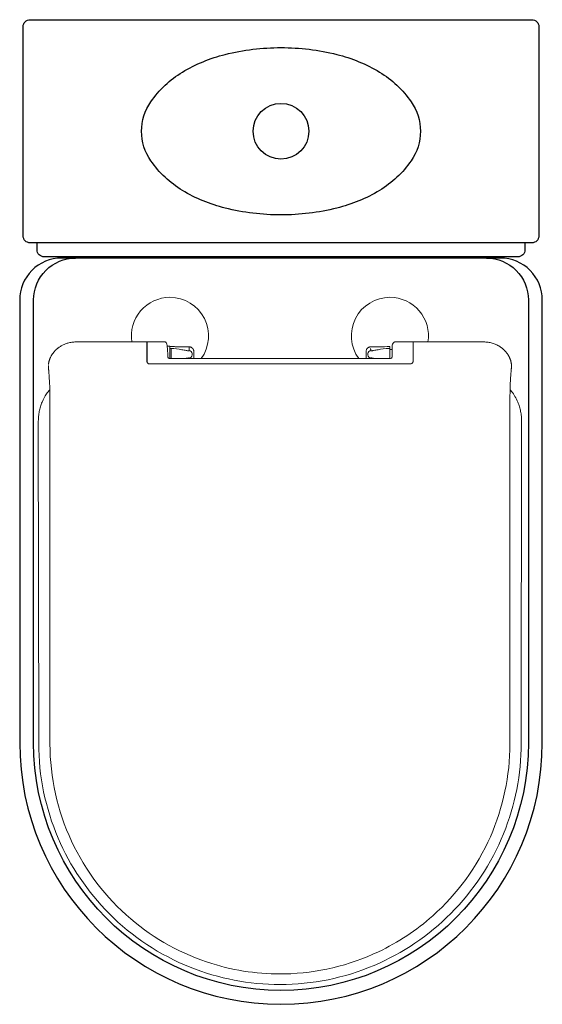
# Model space of a CAD drawing. Header units: millimetres. Extents: x 40.829 to 41.204, y 141.681 to 142.387.
import ezdxf

# ---------------------------------------------------------------- set-up
doc = ezdxf.new("R2010")
doc.units = ezdxf.units.MM
doc.layers.add('BLOCKS', color=3, linetype='Continuous')
doc.layers.add('SANINDUSA', color=3, linetype='Continuous')

msp = doc.modelspace()

# ---------------------------------------------------------------- linework, layer by layer
at = {"layer": 'BLOCKS'}
for points in [[(41.20172, 142.23205, -0.414214), (41.19672, 142.22705), (40.83672, 142.22705, -0.414214), (40.83172, 142.23205), (40.83172, 142.38205, -0.414214), (40.83672, 142.38705), (41.19672, 142.38705, -0.414214), (41.20172, 142.38205)], [(41.11672, 142.30705, -0.152216), (41.11014, 142.28592, -0.106943), (41.08743, 142.26462, -0.074343), (41.05678, 142.25195, -0.060974), (41.01672, 142.24705, -0.060974), (40.97666, 142.25195, -0.074343), (40.94601, 142.26462, -0.106943), (40.9233, 142.28592, -0.152216), (40.91672, 142.30705, -0.152216), (40.9233, 142.32817, -0.106943), (40.94601, 142.34947, -0.074343), (40.97666, 142.36214, -0.060974), (41.01672, 142.36705, -0.060974), (41.05678, 142.36214, -0.074343), (41.08743, 142.34947, -0.106943), (41.11014, 142.32817, -0.152216)], [(41.17422, 142.21612), (40.85922, 142.21612, 0.414214), (40.82922, 142.18612), (40.82922, 141.86862, 1), (41.20422, 141.86862), (41.20422, 142.18612, 0.414214)]]:
    msp.add_lwpolyline(points, format="xyb", close=True, dxfattribs=at)
for points in [[(41.19172, 142.22705), (41.19172, 142.22205, -0.414214), (41.18672, 142.21705), (40.84672, 142.21705, -0.414214), (40.84172, 142.22205), (40.84172, 142.22705)], [(41.16422, 142.21612, -0.414214), (41.19422, 142.18612), (41.19422, 141.86862, -1), (40.83922, 141.86862), (40.83922, 142.18612, -0.414214), (40.86922, 142.21612)]]:
    msp.add_lwpolyline(points, format="xyb", dxfattribs=at)
msp.add_circle((41.01672, 142.30705), 0.02, dxfattribs=at)
at = {"layer": 'SANINDUSA', "linetype": 'Continuous', "lineweight": 15}
for p, q in [((40.87702, 142.156), (40.87008, 142.156)), ((40.883, 142.156), (40.87702, 142.156)), ((40.883, 142.156), (40.92044, 142.156)), ((40.92068, 142.15601), (40.93342, 142.15601)), ((40.93707, 142.153), (40.93557, 142.15301)), ((40.95221, 142.1522), (40.95259, 142.15199)), ((41.09852, 142.15601), (41.11126, 142.15601)), ((41.11149, 142.156), (41.14893, 142.156)), ((41.14893, 142.156), (41.15492, 142.156)), ((41.15492, 142.156), (41.16185, 142.156)), ((40.93707, 142.15131), (40.93791, 142.1513)), ((40.95417, 142.14489), (40.9539, 142.14414)), ((41.07776, 142.14489), (41.07801, 142.14414)), ((41.08153, 142.14963), (41.08169, 142.14963)), ((41.09487, 142.15131), (41.09403, 142.1513)), ((41.09487, 142.15071), (41.09641, 142.1507)), ((40.92247, 142.14023), (41.10947, 142.14023)), ((41.09537, 142.14414), (40.93657, 142.14414)), ((40.94817, 142.14414), (40.94901, 142.14432)), ((41.08376, 142.14414), (41.08293, 142.14432)), ((40.85097, 142.075), (40.85097, 142.11278)), ((41.18096, 142.11278), (41.18097, 141.8679)), ((40.84287, 141.86822), (40.8426, 142.09924)), ((41.18933, 142.09924), (41.18906, 141.86822)), ((40.85097, 141.8679), (40.85097, 142.075))]:
    msp.add_line(p, q, dxfattribs=at)
at = {"layer": 'SANINDUSA', "linetype": 'Continuous', "lineweight": 15, "flags": 128}
for points in [[(40.9518, 142.15235), (40.95191, 142.15232), (40.95221, 142.1522)], [(40.95259, 142.15199), (40.95276, 142.15187), (40.95293, 142.15173)]]:
    msp.add_lwpolyline(points, dxfattribs=at)
at = {"layer": 'SANINDUSA', "linetype": 'Continuous', "lineweight": 15}
for centre, start, end in [((40.93706, 142.16034), 89.99687, 189.05135), ((40.93707, 142.16034), 323.97148, 90.00443), ((41.09486, 142.16034), 89.99557, 216.02844), ((41.09487, 142.16034), 350.96175, 90.00314)]:
    msp.add_arc(centre, 0.02766, start, end, dxfattribs=at)
for points, knots in [([(40.87008, 142.156), (40.86819, 142.15599), (40.86676, 142.15586), (40.86497, 142.15549), (40.86329, 142.15503), (40.86218, 142.15465), (40.86108, 142.15421), (40.86, 142.1537), (40.85863, 142.15296), (40.85765, 142.15228), (40.85702, 142.15184)], [0, 0, 0, 0, 0.11764, 0.353473, 0.447805, 0.542094, 0.636351, 0.730608, 0.824917, 1, 1, 1, 1]), ([(40.92067, 142.156), (40.92067, 142.15553), (40.92067, 142.15447), (40.92067, 142.15214), (40.92067, 142.1498), (40.92067, 142.14786), (40.92067, 142.14519), (40.92067, 142.14303), (40.92067, 142.14136)], [0, 0, 0, 0, 0.16897, 0.374595, 0.54375, 0.62829, 0.712628, 1, 1, 1, 1]), ([(40.93424, 142.1557), (40.93413, 142.15584), (40.93394, 142.15595), (40.93359, 142.15602), (40.93342, 142.15601)], [0, 0, 0, 0, 0.499994, 1, 1, 1, 1]), ([(40.93552, 142.14499), (40.93552, 142.14516), (40.93552, 142.14548), (40.93551, 142.14597), (40.93549, 142.14662), (40.93548, 142.14744), (40.93545, 142.14848), (40.93536, 142.14937), (40.93528, 142.15021), (40.93523, 142.15115), (40.93508, 142.15277), (40.9348, 142.15464), (40.93442, 142.15536), (40.93424, 142.1557)], [0, 0, 0, 0, 0.036966, 0.072054, 0.110489, 0.184717, 0.255193, 0.340007, 0.38287, 0.445247, 0.565218, 0.790197, 1, 1, 1, 1]), ([(40.93707, 142.15269), (40.93732, 142.15268), (40.93808, 142.15267), (40.93897, 142.15265), (40.93998, 142.15264), (40.94075, 142.15262), (40.94164, 142.15261), (40.94241, 142.1526), (40.94318, 142.15259), (40.94395, 142.15257), (40.94446, 142.15257), (40.94472, 142.15256)], [0, 0, 0, 0, 0.0991932, 0.2981049, 0.3485311, 0.4976991, 0.5996874, 0.6978208, 0.7998146, 0.898223, 1, 1, 1, 1]), ([(40.94472, 142.15256), (40.94492, 142.15256), (40.94554, 142.15255), (40.94637, 142.15254), (40.94741, 142.15253), (40.94824, 142.15251), (40.94907, 142.15251), (40.9499, 142.15249), (40.95052, 142.15249), (40.95094, 142.15248)], [0, 0, 0, 0, 0.099286, 0.299538, 0.400261, 0.60031, 0.699803, 0.800236, 1, 1, 1, 1]), ([(40.95094, 142.15248), (40.95101, 142.15248), (40.95116, 142.15246), (40.9513, 142.15245), (40.95138, 142.15245)], [0, 0, 0, 0, 0.499497, 1, 1, 1, 1]), ([(40.95138, 142.15245), (40.95145, 142.15243), (40.95159, 142.1524), (40.95173, 142.15237), (40.9518, 142.15235)], [0, 0, 0, 0, 0.499784, 1, 1, 1, 1]), ([(41.09769, 142.1557), (41.09748, 142.15551), (41.09698, 142.15504), (41.09654, 142.1538), (41.09645, 142.15259), (41.09641, 142.15133), (41.09641, 142.1502), (41.09641, 142.14909), (41.09641, 142.14799), (41.09641, 142.14658), (41.09641, 142.14557), (41.09641, 142.14499)], [0, 0, 0, 0, 0.105126, 0.24993, 0.378988, 0.492258, 0.608794, 0.676557, 0.764433, 0.866995, 1, 1, 1, 1]), ([(41.09852, 142.15601), (41.09832, 142.15599), (41.09805, 142.15593), (41.0978, 142.1558), (41.09769, 142.1557)], [0, 0, 0, 0, 0.500006, 1, 1, 1, 1]), ([(41.11147, 142.15258), (41.11147, 142.15263), (41.11147, 142.15267), (41.11147, 142.15272), (41.11147, 142.15272), (41.11147, 142.15273), (41.11147, 142.15274)], [0, 0, 0, 0, 1, 1, 1, 2, 2, 2, 2]), ([(41.11147, 142.15064), (41.11147, 142.15101), (41.11147, 142.15181), (41.11147, 142.15194), (41.11147, 142.152)], [0, 0, 0, 0, 0.476006, 1, 1, 1, 1]), ([(41.16185, 142.156), (41.16362, 142.15597), (41.16516, 142.15586), (41.16753, 142.15538), (41.17031, 142.1545), (41.17225, 142.15355), (41.17339, 142.15288), (41.17377, 142.15264), (41.17416, 142.15238), (41.17454, 142.15212), (41.17479, 142.15194), (41.17492, 142.15184)], [0, 0, 0, 0, 0.121239, 0.356155, 0.590866, 0.82548, 0.860351, 0.89525, 0.930164, 0.965084, 1, 1, 1, 1]), ([(40.85702, 142.15184), (40.85691, 142.15177), (40.85671, 142.15161), (40.85641, 142.15137), (40.85611, 142.15113), (40.85581, 142.15088), (40.85552, 142.15061), (40.85523, 142.15035), (40.85495, 142.15007), (40.85467, 142.14979), (40.8544, 142.1495), (40.85388, 142.14894), (40.85316, 142.14806), (40.85229, 142.14681), (40.85154, 142.14549), (40.85105, 142.14442), (40.85075, 142.14365), (40.85058, 142.14317), (40.85043, 142.14269), (40.8503, 142.14223), (40.85019, 142.14178), (40.8501, 142.14134), (40.85002, 142.14093), (40.84996, 142.14053), (40.84992, 142.14016), (40.8499, 142.13993), (40.84989, 142.13982)], [0, 0, 0, 0, 0.026074, 0.052141, 0.078198, 0.104247, 0.130289, 0.156324, 0.182358, 0.208393, 0.234435, 0.260491, 0.357369, 0.454255, 0.550905, 0.647651, 0.682937, 0.718193, 0.753427, 0.788644, 0.82385, 0.859049, 0.89425, 0.929462, 0.964705, 1, 1, 1, 1]), ([(40.93707, 142.14986), (40.93707, 142.14986), (40.93707, 142.14987), (40.93707, 142.14987), (40.93707, 142.14988), (40.93707, 142.14989), (40.93707, 142.1499), (40.93707, 142.14992), (40.93707, 142.14995), (40.93707, 142.14999), (40.93707, 142.15002), (40.93707, 142.15007), (40.93707, 142.15012), (40.93707, 142.15019), (40.93707, 142.15028), (40.93707, 142.15038), (40.93707, 142.15045), (40.93707, 142.15053), (40.93707, 142.15062), (40.93707, 142.15074), (40.93707, 142.15088), (40.93707, 142.15103), (40.93707, 142.15117), (40.93707, 142.15133), (40.93707, 142.15151)], [4.521282, 4.521282, 4.521282, 4.521282, 5, 5, 5, 6, 6, 6, 7, 7, 7, 8, 8, 8, 9, 9, 9, 10, 10, 10, 11, 11, 11, 12, 12, 12, 12]), ([(40.93707, 142.14695), (40.93707, 142.14808), (40.93707, 142.14921), (40.93707, 142.15082), (40.93707, 142.1513), (40.93707, 142.15131)], [0, 0, 0, 0, 1, 1, 2.000001, 2.000001, 2.000001, 2.000001]), ([(40.93707, 142.15071), (40.93707, 142.15071), (40.93707, 142.1507), (40.93707, 142.15069), (40.93707, 142.15068), (40.93707, 142.15065), (40.93707, 142.15063), (40.93707, 142.15062), (40.93707, 142.1506), (40.93707, 142.15059), (40.93707, 142.15057), (40.93707, 142.15054), (40.93707, 142.15051), (40.93707, 142.15048), (40.93707, 142.15045), (40.93707, 142.15041), (40.93707, 142.15037), (40.93707, 142.15033), (40.93707, 142.15029), (40.93707, 142.15027), (40.93707, 142.15024), (40.93707, 142.15022), (40.93707, 142.15017), (40.93707, 142.15012), (40.93707, 142.15006), (40.93707, 142.15001), (40.93707, 142.14995), (40.93707, 142.14989), (40.93707, 142.14983), (40.93707, 142.14976), (40.93707, 142.14969), (40.93707, 142.14966), (40.93707, 142.14963), (40.93707, 142.14959), (40.93707, 142.14953), (40.93707, 142.14946), (40.93707, 142.14939), (40.93707, 142.14928), (40.93707, 142.14917), (40.93707, 142.14905), (40.93707, 142.14894), (40.93707, 142.14882), (40.93707, 142.1487), (40.93707, 142.14861), (40.93707, 142.14853), (40.93707, 142.14844), (40.93707, 142.14832), (40.93707, 142.14819), (40.93707, 142.14805), (40.93707, 142.14801), (40.93707, 142.14797), (40.93707, 142.14792), (40.93707, 142.14783), (40.93707, 142.14774), (40.93707, 142.14765), (40.93707, 142.14751), (40.93707, 142.14738), (40.93707, 142.14724), (40.93707, 142.14715), (40.93707, 142.14705), (40.93707, 142.14696)], [0, 0, 0, 0, 1, 1, 1, 2, 2, 2, 3, 3, 3, 4, 4, 4, 5, 5, 5, 6, 6, 6, 7, 7, 7, 8, 8, 8, 9, 9, 9, 10, 10, 10, 11, 11, 11, 12, 12, 12, 13, 13, 13, 14, 14, 14, 15, 15, 15, 16, 16, 16, 17, 17, 17, 18, 18, 18, 19, 19, 19, 19.666661, 19.666661, 19.666661, 19.666661]), ([(40.93707, 142.14696), (40.93707, 142.14692), (40.93707, 142.14687), (40.93707, 142.14682), (40.93707, 142.14673), (40.93707, 142.14664), (40.93707, 142.14655), (40.93707, 142.14646), (40.93707, 142.14637), (40.93707, 142.14628), (40.93707, 142.14623), (40.93707, 142.14619), (40.93707, 142.14614), (40.93707, 142.14605), (40.93707, 142.14596), (40.93707, 142.14588), (40.93707, 142.14574), (40.93707, 142.14561), (40.93707, 142.14549), (40.93707, 142.14536), (40.93707, 142.14524), (40.93707, 142.14512)], [19.666661, 19.666661, 19.666661, 19.666661, 20, 20, 20, 21, 21, 21, 22, 22, 22, 23, 23, 23, 24, 24, 24, 25, 25, 25, 26, 26, 26, 26]), ([(40.93707, 142.14512), (40.93707, 142.14482), (40.93707, 142.14442), (40.93707, 142.14419), (40.93707, 142.14414)], [0, 0, 0, 0, 0.769079, 1, 1, 1, 1]), ([(40.93791, 142.15031), (40.93791, 142.15035), (40.93791, 142.15043), (40.93791, 142.15053), (40.93791, 142.15063), (40.93791, 142.15073), (40.93791, 142.15081), (40.93791, 142.15095), (40.93791, 142.15106), (40.93791, 142.15116), (40.93791, 142.15123), (40.93791, 142.15128), (40.93791, 142.15129), (40.93791, 142.1513)], [0, 0, 0, 0, 0.062521, 0.125041, 0.187562, 0.250083, 0.312599, 0.375116, 0.562545, 0.625056, 0.750038, 0.875019, 1, 1, 1, 1]), ([(40.93791, 142.15), (40.93791, 142.15006), (40.93791, 142.15016), (40.93791, 142.15026), (40.93791, 142.15031)], [0, 0, 0, 0, 0.5, 1, 1, 1, 1]), ([(40.93791, 142.14695), (40.93791, 142.14702), (40.93791, 142.14726), (40.93791, 142.14769), (40.93791, 142.1481), (40.93791, 142.14859), (40.93791, 142.14915), (40.93791, 142.14963), (40.93791, 142.1499), (40.93791, 142.14997), (40.93791, 142.15)], [0, 0, 0, 0, 0.055073, 0.217268, 0.379464, 0.433552, 0.67653, 0.919507, 0.959754, 1, 1, 1, 1]), ([(40.93791, 142.14394), (40.93791, 142.14398), (40.93791, 142.14405), (40.93791, 142.14416), (40.93791, 142.14437), (40.93791, 142.14471), (40.93791, 142.14508), (40.93791, 142.14541), (40.93791, 142.1457), (40.93791, 142.14605), (40.93791, 142.14638), (40.93791, 142.14668), (40.93791, 142.14686), (40.93791, 142.14695)], [0, 0, 0, 0, 0.044824, 0.089648, 0.134472, 0.29649, 0.458508, 0.512557, 0.620641, 0.728735, 0.83684, 0.91842, 1, 1, 1, 1]), ([(40.94874, 142.14989), (40.94824, 142.14998), (40.94722, 142.15016), (40.94605, 142.15037), (40.94546, 142.15047)], [0, 0, 0, 0, 0.494691, 1, 1, 1, 1]), ([(40.95024, 142.14963), (40.95006, 142.14966), (40.94972, 142.1497), (40.94907, 142.14982), (40.94874, 142.14989)], [0, 0, 0, 0, 0.497503, 1, 1, 1, 1]), ([(40.9504, 142.14963), (40.95038, 142.14963), (40.95031, 142.14963), (40.95023, 142.14964), (40.95018, 142.14964)], [0, 0, 0, 0, 0.455627, 1, 1, 1, 1]), ([(40.95293, 142.15173), (40.95299, 142.15168), (40.95309, 142.15159), (40.9532, 142.15149), (40.95325, 142.15144)], [0, 0, 0, 0, 0.4997987, 1, 1, 1, 1]), ([(40.95325, 142.15144), (40.9533, 142.15138), (40.95339, 142.15127), (40.95348, 142.15115), (40.95353, 142.1511)], [0, 0, 0, 0, 0.499611, 1, 1, 1, 1]), ([(40.95353, 142.1511), (40.95357, 142.15104), (40.95365, 142.15091), (40.95372, 142.15079), (40.95376, 142.15073)], [0, 0, 0, 0, 0.4993966, 1, 1, 1, 1]), ([(40.95376, 142.15073), (40.95379, 142.15066), (40.95386, 142.15053), (40.95392, 142.1504), (40.95395, 142.15033)], [0, 0, 0, 0, 0.49918, 1, 1, 1, 1]), ([(40.95395, 142.15033), (40.95397, 142.15027), (40.95401, 142.15016), (40.95407, 142.14999), (40.95411, 142.14982), (40.95414, 142.1497), (40.95415, 142.14964)], [0, 0, 0, 0, 0.259217, 0.511919, 0.75867, 1, 1, 1, 1]), ([(40.95415, 142.14964), (40.95416, 142.14958), (40.95418, 142.14945), (40.9542, 142.14932), (40.9542, 142.14926)], [0, 0, 0, 0, 0.502795, 1, 1, 1, 1]), ([(40.9542, 142.14926), (40.95421, 142.14919), (40.95422, 142.14907), (40.95422, 142.14894), (40.95422, 142.14887)], [0, 0, 0, 0, 0.505034, 1, 1, 1, 1]), ([(40.95422, 142.14887), (40.95422, 142.14861), (40.95423, 142.14806), (40.95423, 142.14751), (40.95423, 142.14724)], [0, 0, 0, 0, 0.490029, 1, 1, 1, 1]), ([(40.95423, 142.14724), (40.95423, 142.14697), (40.95422, 142.14641), (40.95423, 142.14586), (40.95423, 142.14558)], [0, 0, 0, 0, 0.4893587, 1, 1, 1, 1]), ([(41.07771, 142.14558), (41.07771, 142.14552), (41.07771, 142.14539), (41.07772, 142.14527), (41.07772, 142.14521)], [0, 0, 0, 0, 0.50184, 1, 1, 1, 1]), ([(41.07772, 142.14521), (41.07773, 142.14517), (41.07774, 142.14506), (41.07775, 142.14495), (41.07776, 142.14489)], [0, 0, 0, 0, 0.399982, 1, 1, 1, 1]), ([(41.08101, 142.15129), (41.08101, 142.15127), (41.08101, 142.15119), (41.08102, 142.15107), (41.08103, 142.15093), (41.08105, 142.1508), (41.08106, 142.15067), (41.08107, 142.15055), (41.08109, 142.15044), (41.0811, 142.15033), (41.08111, 142.15023), (41.08113, 142.15011), (41.08115, 142.15001), (41.08117, 142.14991), (41.08118, 142.14985), (41.08119, 142.14982), (41.08119, 142.1498)], [0, 0, 0, 0, 0.032426, 0.101546, 0.170664, 0.239781, 0.308898, 0.378013, 0.447127, 0.516241, 0.585353, 0.654465, 0.792677, 0.861786, 0.930893, 1, 1, 1, 1]), ([(41.08119, 142.1498), (41.0812, 142.14978), (41.08121, 142.14975), (41.08124, 142.14972), (41.08126, 142.1497), (41.0813, 142.14968), (41.08135, 142.14965), (41.0814, 142.14964), (41.08144, 142.14964), (41.08146, 142.14963), (41.08148, 142.14963), (41.0815, 142.14963), (41.08151, 142.14963), (41.08151, 142.14963)], [0, 0, 0, 0, 0.181809, 0.272758, 0.363684, 0.545457, 0.636352, 0.818189, 0.863938, 0.909106, 0.954726, 0.999954, 1, 1, 1, 1]), ([(41.08319, 142.14989), (41.08287, 142.14982), (41.08221, 142.1497), (41.08187, 142.14966), (41.08169, 142.14963)], [0, 0, 0, 0, 0.502497, 1, 1, 1, 1]), ([(41.08647, 142.15047), (41.08588, 142.15037), (41.08471, 142.15016), (41.08369, 142.14998), (41.08319, 142.14989)], [0, 0, 0, 0, 0.505309, 1, 1, 1, 1]), ([(41.09487, 142.15131), (41.09487, 142.1513), (41.09487, 142.15118), (41.09487, 142.15074), (41.09487, 142.15041), (41.09487, 142.14961), (41.09487, 142.14913), (41.09487, 142.14808), (41.09487, 142.14752), (41.09487, 142.14695)], [0, 0, 0, 0, 0.25, 0.25, 0.5, 0.5, 0.75, 0.75, 1, 1, 1, 1]), ([(41.09487, 142.14696), (41.09487, 142.14745), (41.09487, 142.14793), (41.09487, 142.14883), (41.09487, 142.14925), (41.09487, 142.14994), (41.09487, 142.15022), (41.09487, 142.1506), (41.09487, 142.1507), (41.09487, 142.15071)], [0, 0, 0, 0, 0.25, 0.25, 0.5, 0.5, 0.75, 0.75, 1, 1, 1, 1]), ([(41.09487, 142.14512), (41.09487, 142.14484), (41.09487, 142.14444), (41.09487, 142.14421), (41.09487, 142.14414)], [0, 0, 0, 0, 0.706437, 1, 1, 1, 1]), ([(41.09636, 142.145), (41.09636, 142.145), (41.09636, 142.145), (41.09636, 142.14499), (41.09636, 142.14499), (41.09636, 142.14499), (41.09635, 142.14499), (41.09635, 142.14498), (41.09634, 142.14493), (41.09633, 142.14488), (41.09627, 142.14471)], [0, 0, 0, 0, 0.25, 0.3125, 0.3125, 0.34375, 0.34375, 0.375, 0.5, 1, 1, 1, 1]), ([(41.17491, 142.15184), (41.17502, 142.15176), (41.17524, 142.1516), (41.17557, 142.15134), (41.17589, 142.15108), (41.1762, 142.15081), (41.17651, 142.15053), (41.17681, 142.15024), (41.17711, 142.14995), (41.1774, 142.14965), (41.17769, 142.14934), (41.17797, 142.14902), (41.17824, 142.1487), (41.1785, 142.14837), (41.17876, 142.14804), (41.17901, 142.1477), (41.17925, 142.14736), (41.17948, 142.14701), (41.17971, 142.14665), (41.17992, 142.14629), (41.18013, 142.14593), (41.18033, 142.14557), (41.18051, 142.1452), (41.18069, 142.14483), (41.18087, 142.14443), (41.18105, 142.144), (41.18123, 142.14353), (41.18138, 142.14307), (41.18152, 142.14262), (41.18164, 142.14218), (41.18175, 142.14174), (41.18184, 142.14132), (41.18191, 142.14092), (41.18197, 142.14053), (41.18201, 142.14016), (41.18203, 142.13994), (41.18204, 142.13982)], [0, 0, 0, 0, 0.027946, 0.055839, 0.083672, 0.111436, 0.139125, 0.166735, 0.194262, 0.221701, 0.249052, 0.276312, 0.303481, 0.330561, 0.357554, 0.384464, 0.411294, 0.438051, 0.464742, 0.491377, 0.517965, 0.544518, 0.571052, 0.59758, 0.624123, 0.657794, 0.69142, 0.725051, 0.758735, 0.79252, 0.826452, 0.860578, 0.894947, 0.929607, 0.964608, 1, 1, 1, 1]), ([(40.84986, 142.13919), (40.84986, 142.1391), (40.84986, 142.13891), (40.84987, 142.13862), (40.84987, 142.13833), (40.84988, 142.13802), (40.84989, 142.13771), (40.84991, 142.13738), (40.84993, 142.13705), (40.84995, 142.13671), (40.84998, 142.13637), (40.85, 142.13613), (40.85002, 142.13601)], [0, 0, 0, 0, 0.0999977, 0.199998, 0.2999994, 0.4000009, 0.5000016, 0.6000013, 0.7000001, 0.7999987, 0.8999981, 1, 1, 1, 1]), ([(40.92058, 142.14143), (40.92057, 142.14145), (40.92048, 142.14167), (40.92044, 142.14191), (40.92041, 142.14213)], [0, 0, 0, 0, 0.093444, 1, 1, 1, 1]), ([(40.92065, 142.1414), (40.92075, 142.14117), (40.9209, 142.14096), (40.92126, 142.14061), (40.92147, 142.14048), (40.9217, 142.14038)], [0, 0, 0, 0, 0.5, 0.5, 1, 1, 1, 1]), ([(40.94877, 142.14426), (40.9492, 142.14435), (40.94997, 142.14451), (40.95032, 142.14456), (40.95048, 142.14459)], [0, 0, 0, 0, 0.565545, 1, 1, 1, 1]), ([(41.08145, 142.14459), (41.08141, 142.14459), (41.08127, 142.14459), (41.08122, 142.14453), (41.08119, 142.14448)], [0, 0, 0, 0, 0.325935, 1, 1, 1, 1]), ([(41.08145, 142.14459), (41.08161, 142.14456), (41.08196, 142.14451), (41.08273, 142.14435), (41.08316, 142.14426)], [0, 0, 0, 0, 0.434455, 1, 1, 1, 1]), ([(41.11023, 142.14038), (41.11046, 142.14048), (41.11067, 142.14061), (41.11104, 142.14096), (41.11118, 142.14117), (41.11129, 142.1414)], [0, 0, 0, 0, 0.5, 0.5, 1, 1, 1, 1]), ([(41.11152, 142.14213), (41.11149, 142.14192), (41.11145, 142.14166), (41.11134, 142.14141), (41.11132, 142.14137), (41.11132, 142.14137), (41.11132, 142.14137), (41.11132, 142.14137), (41.11132, 142.14137), (41.11132, 142.14137), (41.11129, 142.14135), (41.11129, 142.14133), (41.11128, 142.14133), (41.11127, 142.14133)], [0, 0, 0, 0, 0.616122, 0.7372322, 0.7404575, 0.7420566, 0.7428535, 0.7430541, 0.7431526, 0.7432021, 0.7432121, 0.8726477, 1, 1, 1, 1]), ([(41.18191, 142.13601), (41.18193, 142.13612), (41.18195, 142.13633), (41.18197, 142.13665), (41.182, 142.13696), (41.18202, 142.13726), (41.18203, 142.13756), (41.18204, 142.13785), (41.18205, 142.13813), (41.18206, 142.13841), (41.18207, 142.13868), (41.18207, 142.13894), (41.18207, 142.13911), (41.18207, 142.13919)], [0, 0, 0, 0, 0.090911, 0.18182, 0.272728, 0.363636, 0.454544, 0.545453, 0.636363, 0.727274, 0.818184, 0.909093, 1, 1, 1, 1]), ([(41.18204, 142.13982), (41.18205, 142.13969), (41.18206, 142.13954), (41.18206, 142.13942), (41.18206, 142.13942), (41.18206, 142.13942), (41.18206, 142.13941), (41.18206, 142.13941), (41.18206, 142.13939), (41.18207, 142.13935), (41.18207, 142.13929), (41.18207, 142.13923), (41.18207, 142.13919)], [0, 0, 0, 0, 0.5, 0.5, 0.507813, 0.507813, 0.515625, 0.53125, 0.5625, 0.625, 0.75, 1, 1, 1, 1]), ([(40.85002, 142.13601), (40.85003, 142.13587), (40.85005, 142.13572), (40.85006, 142.13557), (40.85028, 142.13338), (40.85046, 142.1308), (40.85061, 142.12793), (40.85084, 142.12334), (40.85097, 142.11806), (40.85097, 142.11278)], [0, 0, 0, 0, 1, 1, 1, 2, 2, 2, 3, 3, 3, 3]), ([(41.18097, 142.11278), (41.18096, 142.11901), (41.18114, 142.12524), (41.18146, 142.13034), (41.18159, 142.13244), (41.18174, 142.13435), (41.18191, 142.13601)], [0, 0, 0, 0, 1, 1, 1, 2, 2, 2, 2]), ([(40.8426, 142.09924), (40.84263, 142.10041), (40.84269, 142.10273), (40.84323, 142.10619), (40.84407, 142.10959), (40.84565, 142.11387), (40.84775, 142.11805), (40.85003, 142.12067), (40.85084, 142.12159)], [0, 0, 0, 0, 0.143382, 0.286768, 0.43015, 0.573532, 0.849294, 1, 1, 1, 1]), ([(41.18109, 142.12175), (41.18144, 142.12136), (41.18279, 142.11987), (41.18468, 142.11689), (41.18656, 142.11318), (41.18786, 142.10958), (41.1887, 142.10619), (41.18924, 142.10273), (41.1893, 142.10041), (41.18933, 142.09924)], [0, 0, 0, 0, 0.0637214, 0.2466923, 0.4296599, 0.5722443, 0.7148284, 0.8574158, 1, 1, 1, 1]), ([(41.01597, 141.69531), (40.99397, 141.69531), (40.972, 141.69953), (40.95159, 141.70772), (40.92985, 141.71643), (40.90993, 141.72959), (40.89339, 141.74617), (40.87794, 141.76167), (40.86547, 141.78012), (40.85685, 141.80024), (40.84768, 141.82166), (40.84287, 141.84492), (40.84287, 141.86822)], [4, 4, 4, 4, 5, 5, 5, 6, 6, 6, 7, 7, 7, 8, 8, 8, 8]), ([(41.18097, 141.86789), (41.18099, 141.84503), (41.17616, 141.82221), (41.16694, 141.8013), (41.15742, 141.77972), (41.14323, 141.76023), (41.12559, 141.74457), (41.1139, 141.73419), (41.10073, 141.72548), (41.0866, 141.71878), (41.06569, 141.70886), (41.04268, 141.70343), (41.01954, 141.70294), (41.00183, 141.70256), (40.98408, 141.70504), (40.96716, 141.71028), (40.94582, 141.71688), (40.92587, 141.72787), (40.90887, 141.74237), (40.89097, 141.75762), (40.87642, 141.77675), (40.86647, 141.79805), (40.85629, 141.81983), (40.85093, 141.84384), (40.85097, 141.86789)], [0, 0, 0, 0, 1, 1, 1, 2, 2, 2, 3, 3, 3, 4, 4, 4, 5, 5, 5, 6, 6, 6, 7, 7, 7, 8, 8, 8, 8]), ([(41.18906, 141.86822), (41.18906, 141.84608), (41.18472, 141.82396), (41.17641, 141.80343), (41.16776, 141.78208), (41.15481, 141.76249), (41.13854, 141.74617), (41.12283, 141.73042), (41.10406, 141.71775), (41.08359, 141.70906), (41.06227, 141.7), (41.03913, 141.6953), (41.01597, 141.69531)], [0, 0, 0, 0, 1, 1, 1, 2, 2, 2, 3, 3, 3, 4, 4, 4, 4])]:
    msp.add_open_spline(points, degree=3, knots=knots, dxfattribs=at)
for points in [[(40.92047, 142.15601), (40.92047, 142.15598), (40.92047, 142.15499), (40.92047, 142.15332)], [(40.92047, 142.15332), (40.92047, 142.15314), (40.92047, 142.15294), (40.92047, 142.15274)], [(40.92047, 142.15274), (40.92047, 142.1527), (40.92047, 142.15266), (40.92047, 142.15263)], [(40.92047, 142.15263), (40.92047, 142.14925), (40.92047, 142.14605), (40.92047, 142.1434)], [(40.93707, 142.15268), (40.93707, 142.15219), (40.93707, 142.15175), (40.93707, 142.15156)], [(40.95093, 142.1518), (40.95093, 142.152), (40.95093, 142.15223), (40.95094, 142.15248)], [(41.079, 142.15173), (41.07911, 142.15183), (41.07922, 142.15191), (41.07935, 142.15199)], [(41.07935, 142.15199), (41.07947, 142.15207), (41.07959, 142.15214), (41.07973, 142.1522)], [(41.07973, 142.1522), (41.07986, 142.15226), (41.07999, 142.15231), (41.08013, 142.15235)], [(41.08013, 142.15235), (41.08027, 142.1524), (41.08041, 142.15243), (41.08055, 142.15245)], [(41.08055, 142.15245), (41.0807, 142.15247), (41.08085, 142.15248), (41.081, 142.15248)], [(41.081, 142.15248), (41.08307, 142.15251), (41.08514, 142.15253), (41.08721, 142.15256)], [(41.08721, 142.15256), (41.08977, 142.1526), (41.09232, 142.15264), (41.09487, 142.15269)], [(41.09487, 142.15268), (41.09487, 142.15025), (41.09487, 142.14781), (41.09487, 142.14537)], [(41.11147, 142.15332), (41.11147, 142.15499), (41.11147, 142.15598), (41.11147, 142.15601)], [(41.11147, 142.15274), (41.11147, 142.15294), (41.11147, 142.15314), (41.11147, 142.15332)], [(41.11147, 142.1434), (41.11147, 142.14604), (41.11147, 142.14922), (41.11147, 142.15258)], [(40.93657, 142.14414), (40.93618, 142.14414), (40.93582, 142.14437), (40.93557, 142.14503)], [(40.93707, 142.15151), (40.93707, 142.15153), (40.93707, 142.15154), (40.93707, 142.15156)], [(40.94563, 142.15044), (40.94319, 142.15087), (40.94048, 142.15126), (40.93791, 142.15129)], [(40.95074, 142.1498), (40.9507, 142.1497), (40.9506, 142.14964), (40.95043, 142.14963)], [(40.95093, 142.15129), (40.95087, 142.15055), (40.9508, 142.15005), (40.95074, 142.1498)], [(40.9529, 142.14762), (40.95289, 142.14881), (40.95193, 142.14977), (40.95074, 142.1498)], [(40.95074, 142.14448), (40.95193, 142.14451), (40.95289, 142.14548), (40.9529, 142.14667)], [(40.95094, 142.15134), (40.95093, 142.15144), (40.95093, 142.1516), (40.95093, 142.1518)], [(40.95093, 142.15133), (40.95093, 142.15132), (40.95093, 142.1513), (40.95093, 142.15129)], [(40.9529, 142.14762), (40.9529, 142.1473), (40.9529, 142.14698), (40.9529, 142.14667)], [(40.95417, 142.14489), (40.95419, 142.145), (40.9542, 142.1451), (40.95421, 142.14521)], [(40.95421, 142.14521), (40.95422, 142.14533), (40.95422, 142.14545), (40.95423, 142.14558)], [(41.07771, 142.14887), (41.07771, 142.14899), (41.07772, 142.14914), (41.07773, 142.14926)], [(41.07771, 142.14724), (41.07771, 142.14778), (41.07771, 142.14833), (41.07771, 142.14887)], [(41.07771, 142.14558), (41.07771, 142.14613), (41.07771, 142.14668), (41.07771, 142.14724)], [(41.07773, 142.14926), (41.07774, 142.14938), (41.07776, 142.14952), (41.07778, 142.14964)], [(41.07778, 142.14964), (41.07783, 142.14988), (41.0779, 142.15011), (41.07798, 142.15033)], [(41.07798, 142.15033), (41.07804, 142.15047), (41.0781, 142.1506), (41.07817, 142.15073)], [(41.07817, 142.15073), (41.07824, 142.15086), (41.07832, 142.15098), (41.0784, 142.1511)], [(41.0784, 142.1511), (41.07849, 142.15122), (41.07858, 142.15133), (41.07868, 142.15144)], [(41.07868, 142.15144), (41.07878, 142.15154), (41.07889, 142.15164), (41.079, 142.15173)], [(41.08119, 142.1498), (41.08, 142.14977), (41.07904, 142.14881), (41.07903, 142.14762)], [(41.07903, 142.14667), (41.07903, 142.14683), (41.07903, 142.14714), (41.07903, 142.14746), (41.07903, 142.14762)], [(41.07903, 142.14667), (41.07904, 142.14548), (41.08, 142.14451), (41.08119, 142.14448)], [(41.09403, 142.15129), (41.09146, 142.15126), (41.08874, 142.15087), (41.0863, 142.15044)], [(41.09487, 142.14512), (41.09487, 142.14518), (41.09487, 142.14529), (41.09487, 142.14546), (41.09487, 142.14564), (41.09487, 142.14582), (41.09487, 142.14601), (41.09487, 142.14619), (41.09487, 142.14638), (41.09487, 142.14658), (41.09487, 142.14677), (41.09487, 142.1469), (41.09487, 142.14696)], [(40.92047, 142.1434), (40.92047, 142.14287), (40.92047, 142.14234), (40.92047, 142.14179)], [(40.9217, 142.14038), (40.92194, 142.14028), (40.9222, 142.14023), (40.92247, 142.14023)], [(40.95043, 142.1446), (40.9506, 142.14461), (40.9507, 142.14457), (40.95074, 142.14448)], [(41.09627, 142.14471), (41.09611, 142.14437), (41.09576, 142.14414), (41.09537, 142.14414)], [(41.10947, 142.14023), (41.10973, 142.14023), (41.10999, 142.14028), (41.11023, 142.14038)], [(41.11147, 142.14179), (41.11147, 142.14234), (41.11147, 142.14287), (41.11147, 142.1434)]]:
    msp.add_open_spline(points, degree=3, dxfattribs=at)

doc.saveas('drawing.dxf')
